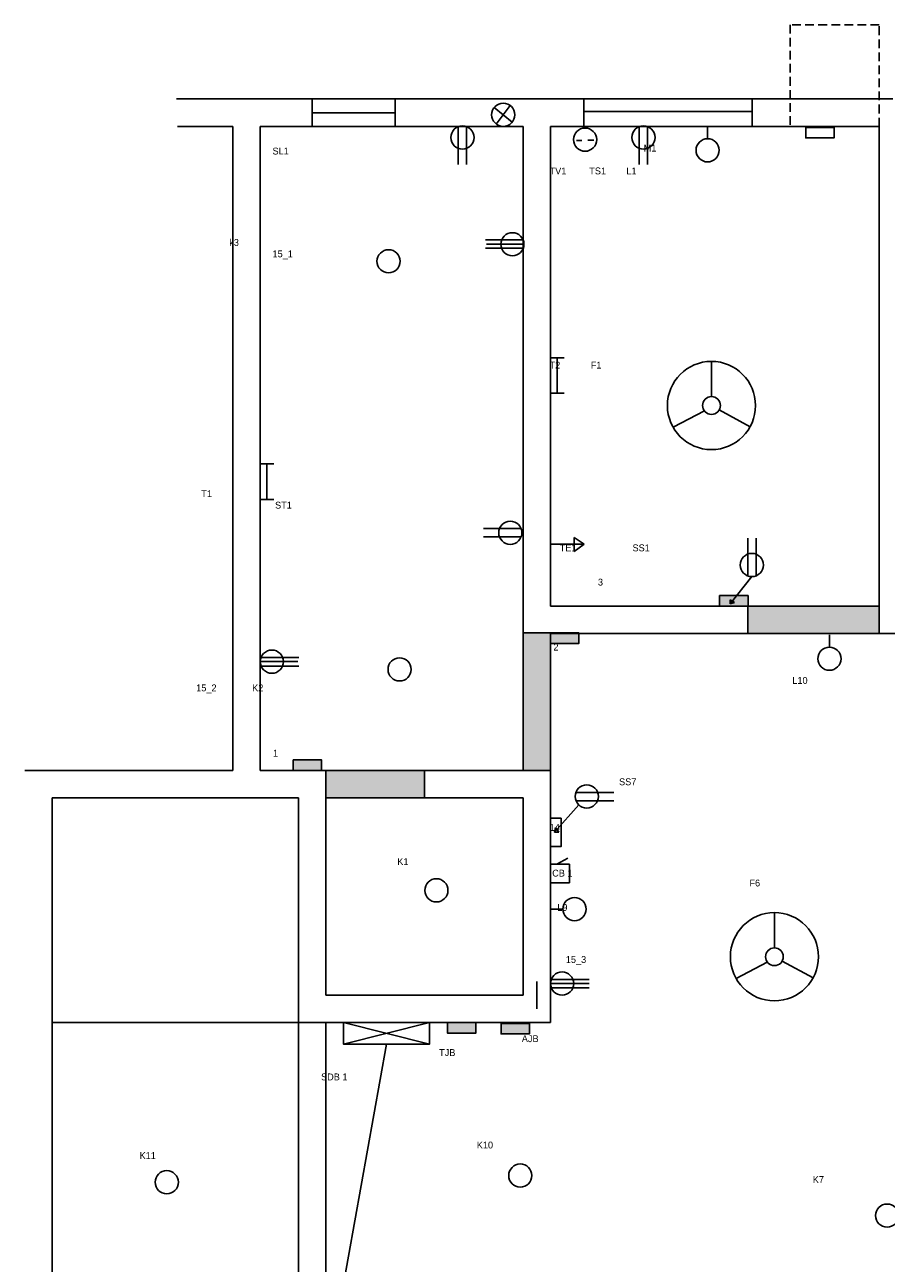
# Model space of a CAD drawing. Header units: millimetres. Extents: x 1230 to 4282, y 495 to 1483.
# Tile 11 of 12: x 3746 to 4060, y 1031 to 1483. Entities that reach past the tile are written whole.
import ezdxf

# ---------------------------------------------------------------- set-up
doc = ezdxf.new("R2010")
doc.units = ezdxf.units.MM
doc.linetypes.add('ACAD_ISO02W100', pattern=[15, 12, -3])
doc.linetypes.add('HIDDEN2', pattern=[4.7625, 3.175, -1.5875])

msp = doc.modelspace()

# ---------------------------------------------------------------- hatches: boundary and pattern name
for color, points in [(5, [(4009.77, 1274.34), (4005.71, 1274.34), (4004.09, 1272.3), (4004.83, 1271.82), (4003.31, 1271.31), (4003.31, 1272.82), (4004.09, 1272.3), (4005.71, 1274.34), (3999.4, 1274.34), (3999.4, 1270.51), (4009.77, 1270.51)]), (2, [(4057.67, 1270.51), (4009.67, 1270.51), (4009.67, 1260.51), (4057.67, 1260.51)]), (2, [(3937.67, 1246.51), (3937.67, 1260.51), (3937.67, 1260.69), (3927.67, 1260.69), (3927.67, 1260.51), (3927.67, 1246.51), (3927.67, 1210.51), (3937.67, 1210.51)]), (5, [(3948.04, 1260.51), (3937.67, 1260.51), (3937.67, 1256.86), (3948.04, 1256.86)]), (5, [(3854.04, 1214.34), (3843.67, 1214.34), (3843.67, 1210.51), (3854.04, 1210.51)]), (2, [(3891.67, 1210.51), (3855.67, 1210.51), (3855.67, 1200.51), (3891.67, 1200.51)]), (5, [(3910.39, 1118.51), (3900.01, 1118.51), (3900.01, 1114.67), (3910.39, 1114.67)]), (4, [(3929.98, 1118.22), (3919.61, 1118.22), (3919.61, 1114.39), (3929.98, 1114.39)])]:
    msp.add_hatch(color=color).paths.add_polyline_path(points)

# ---------------------------------------------------------------- linework, layer by layer
at = {"linetype": 'HIDDEN2'}
for p, q in [((4057.67, 1482.59), (4025.12, 1482.59)), ((4025.12, 1482.59), (4025.12, 1445.51)), ((4057.67, 1445.51), (4057.67, 1482.59))]:
    msp.add_line(p, q, dxfattribs=at)
for p, q in [((3821.67, 1455.51), (3801.1, 1455.51)), ((3821.67, 1455.51), (3850.67, 1455.51)), ((3850.67, 1455.51), (3932.67, 1455.51)), ((3932.67, 1455.51), (4062.67, 1455.51)), ((3917.1, 1452.42), (3923.65, 1447.06)), ((3917.87, 1446.33), (3922.88, 1453.15)), ((3821.67, 1445.51), (3801.48, 1445.51)), ((3821.67, 1210.51), (3821.67, 1445.51)), ((3831.67, 1210.51), (3831.67, 1445.51)), ((3831.67, 1445.51), (3850.67, 1445.51)), ((3850.67, 1445.51), (3927.67, 1445.51)), ((3903.88, 1445.37), (3903.88, 1431.6)), ((3906.97, 1445.41), (3906.97, 1431.6)), ((3927.67, 1445.51), (3927.67, 1260.51)), ((3937.67, 1445.51), (4057.67, 1445.51)), ((3937.67, 1445.51), (3937.67, 1270.51)), ((3937.67, 1445.51), (3937.67, 1270.51)), ((3969.99, 1445.38), (3969.99, 1431.61)), ((3973.08, 1445.43), (3973.08, 1431.61)), ((3995.02, 1441.01), (3995.02, 1445.53)), ((4057.67, 1445.51), (4057.67, 1260.51)), ((3947.09, 1440.41), (3949.11, 1440.41)), ((3951.23, 1440.49), (3953.43, 1440.49)), ((3927.64, 1404.11), (3913.88, 1404.11)), ((3927.69, 1401.02), (3913.88, 1401.02)), ((3927.96, 1402.5), (3914.25, 1402.5)), ((3937.67, 1361.12), (3942.66, 1361.12)), ((3940.1, 1361.13), (3940.1, 1348.12)), ((3996.43, 1346.92), (3996.43, 1359.76)), ((3937.67, 1348.12), (3942.66, 1348.12)), ((3993.83, 1341.7), (3982.42, 1335.73)), ((3999.28, 1342.09), (4010.55, 1335.94)), ((3831.67, 1322.36), (3836.66, 1322.36)), ((3834.1, 1322.36), (3834.1, 1309.35)), ((3831.67, 1309.35), (3836.66, 1309.35)), ((3926.89, 1298.84), (3913.13, 1298.84)), ((3926.94, 1295.75), (3913.13, 1295.75)), ((3937.67, 1293.08), (3950, 1293.08)), ((3950, 1293.08), (3946.34, 1295.55)), ((3946.34, 1295.55), (3946.34, 1290.38)), ((3946.34, 1290.38), (3950, 1293.08)), ((4009.69, 1281.5), (4009.69, 1295.31)), ((4012.78, 1281.55), (4012.78, 1295.31)), ((4011.17, 1281.24), (4003.31, 1271.31)), ((4009.67, 1270.51), (3937.67, 1270.51)), ((4003.31, 1271.31), (4003.31, 1272.82)), ((4003.31, 1272.82), (4004.83, 1271.82)), ((4004.83, 1271.82), (4003.31, 1271.31)), ((4009.67, 1270.51), (4009.67, 1260.51)), ((4009.67, 1270.51), (4057.67, 1270.51)), ((3937.67, 1260.69), (3927.67, 1260.69)), ((3927.67, 1260.51), (3927.67, 1246.51)), ((3937.67, 1260.51), (3937.67, 1246.51)), ((4009.67, 1260.51), (3937.67, 1260.51)), ((4009.67, 1260.51), (4057.67, 1260.51)), ((4039.52, 1255.51), (4039.52, 1260.03)), ((3831.67, 1250.2), (3845.38, 1250.2)), ((3831.94, 1251.68), (3845.75, 1251.68)), ((3831.99, 1248.59), (3845.75, 1248.59)), ((3927.67, 1246.51), (3927.67, 1210.51)), ((3937.67, 1246.51), (3937.67, 1210.51)), ((3745.67, 1210.51), (3821.67, 1210.51)), ((3750.67, 1210.51), (3821.67, 1210.51)), ((3831.67, 1210.51), (3855.67, 1210.51)), ((3855.67, 1210.51), (3855.67, 1138.51)), ((3855.67, 1210.51), (3891.67, 1210.51)), ((3937.67, 1210.51), (3891.67, 1210.51)), ((3891.67, 1210.51), (3891.67, 1200.51)), ((3937.67, 1128.51), (3937.67, 1210.51)), ((3946.93, 1202.5), (3960.74, 1202.5)), ((3755.67, 1123.51), (3755.67, 1200.51)), ((3755.67, 1200.51), (3826.67, 1200.51)), ((3826.67, 1200.51), (3845.67, 1200.51)), ((3845.67, 1200.51), (3845.67, 1133.51)), ((3891.67, 1200.51), (3855.67, 1200.51)), ((3927.67, 1200.51), (3891.67, 1200.51)), ((3927.67, 1138.51), (3927.67, 1200.51)), ((3948.02, 1197.91), (3939.15, 1187.93)), ((3946.98, 1199.41), (3960.74, 1199.41)), ((3939.15, 1187.93), (3939.49, 1189.74)), ((3939.49, 1189.74), (3940.66, 1188.03)), ((3940.66, 1188.03), (3939.15, 1187.93)), ((3937.67, 1176.35), (3944.55, 1176.35)), ((3939.94, 1176.35), (3943.99, 1178.56)), ((3939.94, 1176.35), (3944.17, 1176.35)), ((3944.55, 1176.35), (3944.55, 1169.55)), ((3944.55, 1169.55), (3937.67, 1169.51)), ((3942.19, 1159.91), (3937.67, 1159.91)), ((4019.42, 1145.78), (4019.42, 1158.62)), ((4016.82, 1140.57), (4005.42, 1134.6)), ((4022.27, 1140.96), (4033.54, 1134.81)), ((3855.67, 1138.51), (3855.67, 1128.51)), ((3927.67, 1138.51), (3927.67, 1128.51)), ((3845.67, 1133.51), (3845.67, 1096.51)), ((3937.67, 1132.74), (3951.81, 1132.74)), ((3937.94, 1134.22), (3951.75, 1134.22)), ((3937.99, 1131.13), (3951.75, 1131.13)), ((3855.67, 1128.51), (3927.67, 1128.51)), ((3937.67, 1128.51), (3937.67, 1118.51)), ((3755.67, 1007.51), (3755.67, 1123.51)), ((3845.67, 1118.59), (3755.67, 1118.59)), ((3845.67, 1118.59), (3855.67, 1118.51)), ((3855.67, 1118.51), (3937.67, 1118.51)), ((3855.67, 1118.51), (3855.67, 1096.51)), ((3862.02, 1118.51), (3893.49, 1110.65)), ((3862.02, 1110.65), (3893.49, 1118.51)), ((3845.67, 1096.51), (3845.67, 1012.51)), ((3855.67, 1096.51), (3855.67, 1012.51))]:
    msp.add_line(p, q)
at = {"color": 3}
for p, q in [((3850.67, 1455.51), (3850.67, 1445.51)), ((3880.92, 1455.51), (3880.92, 1445.51)), ((3949.79, 1445.51), (3949.79, 1455.51)), ((4011.26, 1455.51), (4011.26, 1445.51)), ((3950.01, 1451), (4011.26, 1451)), ((3850.67, 1450.51), (3880.92, 1450.51))]:
    msp.add_line(p, q, dxfattribs=at)
at = {"linetype": 'ACAD_ISO02W100'}
for p, q in [((4067.67, 1260.51), (4057.67, 1260.51)), ((3932.67, 1133.51), (3932.67, 1123.51))]:
    msp.add_line(p, q, dxfattribs=at)
at = {"color": 1}
msp.add_line((3877.75, 1110.65), (3806.01, 710.37), dxfattribs=at)
for points in [[(4030.84, 1445.13), (4041.21, 1445.13), (4041.21, 1441.3), (4030.84, 1441.3)], [(3999.4, 1274.34), (4009.77, 1274.34), (4009.77, 1270.51), (3999.4, 1270.51)], [(3937.67, 1260.69), (3948.04, 1260.69), (3948.04, 1256.86), (3937.67, 1256.86)], [(3843.67, 1214.34), (3854.04, 1214.34), (3854.04, 1210.51), (3843.67, 1210.51)], [(3941.5, 1193.12), (3941.5, 1182.74), (3937.67, 1182.74), (3937.67, 1193.12)], [(3862.02, 1118.51), (3893.49, 1118.51), (3893.49, 1110.65), (3862.02, 1110.65)], [(3900.01, 1118.51), (3910.39, 1118.51), (3910.39, 1114.67), (3900.01, 1114.67)], [(3919.61, 1118.22), (3929.98, 1118.22), (3929.98, 1114.39), (3919.61, 1114.39)]]:
    msp.add_lwpolyline(points, close=True)
for centre, radius in [((3920.38, 1449.74), 4.23), ((3905.49, 1441.45), 4.23), ((3950.29, 1440.67), 4.23), ((3971.6, 1441.46), 4.23), ((3995.02, 1436.78), 4.23), ((3923.73, 1402.5), 4.23), ((3878.52, 1396.29), 4.23), ((3996.43, 1343.66), 16.09), ((3996.43, 1343.66), 3.25), ((3922.98, 1297.23), 4.23), ((4011.17, 1285.47), 4.23), ((3835.9, 1250.2), 4.23), ((4039.52, 1251.28), 4.23), ((3882.55, 1247.38), 4.23), ((3950.89, 1201.02), 4.23), ((3895.99, 1166.76), 4.23), ((3946.42, 1159.91), 4.23), ((4019.42, 1142.53), 16.09), ((4019.42, 1142.53), 3.25), ((3941.9, 1132.74), 4.23), ((3926.62, 1062.69), 4.23), ((3797.53, 1060.26), 4.23), ((4060.58, 1048.08), 4.23)]:
    msp.add_circle(centre, radius)

# ---------------------------------------------------------------- texts
at = {"char_height": 2.5, "attachment_point": 1}
for s, insert, width in [('\\P\\P\\P\\P\\P\\P                                               SL1\\P\\P\\P\\P\\P\\P\\P\\P                              k3         \\P                                               15_1\\P\\P\\P\\P\\P\\P\\P\\P\\P\\P\\P\\P\\P\\P\\P\\P\\P\\P\\P\\P\\P                   T1             \\P                                                ST1\\P\\P\\P\\P\\P\\P\\P\\P\\P\\P\\P\\P\\P\\P\\P\\P                 15_2              K2 ', (3792.48, 1462.76), 149.609), ('\\P\\P                                          \\P                                       \\P                                          M1\\P \\P     TV1         TS1        L1\\P\\P\\P\\P\\P\\P\\P\\P\\P\\P\\P\\P\\P\\P\\P\\P\\P     T2            F1\\P\\P\\P\\P\\P\\P\\P\\P\\P\\P\\P\\P\\P\\P\\P\\P         TE1                      SS1\\P\\P\\P                        3                       ', (3932.67, 1455.51), 147.9171), ('\\P\\P  2', (3936.85, 1265.09), 18.4241), ('\\P\\PL10', (4025.96, 1252.93), 35.6355), ('\\P\\P\\P     1\\P ', (3831.67, 1230.56), 64.8316), ('^I^I^ISS7\\P\\P\\P   \\P     14  \\P\\P\\P\\P      CB 1                \\P                                                                                                             \\P\\P        L9                     \\P\\P\\P\\P\\P\\P     \\P^I', (3932.69, 1207.62), 103.4976), ('\\P\\P\\P      \\P                      TE5', (4052.07, 1226.63), 87.5962), ('\\P\\P      K1', (3876.13, 1186.82), 42.6454), (' ^I^IF6', (3990.29, 1170.68), 77.7953), ('      15_3', (3937.67, 1142.78), 49.1586), ('\\P\\P^IAJB', (3917.17, 1122.2), 91.8165), ('\\P\\P\\PTJB', (3896.98, 1121.33), 17.3648), ('\\P\\P\\P\\P\\P\\P    SDB 1', (3850.16, 1124.94), 42.7574), ('K11', (3787.6, 1071.25), 24.5441), ('   K10', (3907.94, 1075.08), 30.0378), ('\\P\\P                 K7\\P                ', (4017.63, 1070.82), 66.3726)]:
    msp.add_mtext(s, dxfattribs=dict(at, insert=insert, width=width))

doc.saveas('drawing.dxf')
